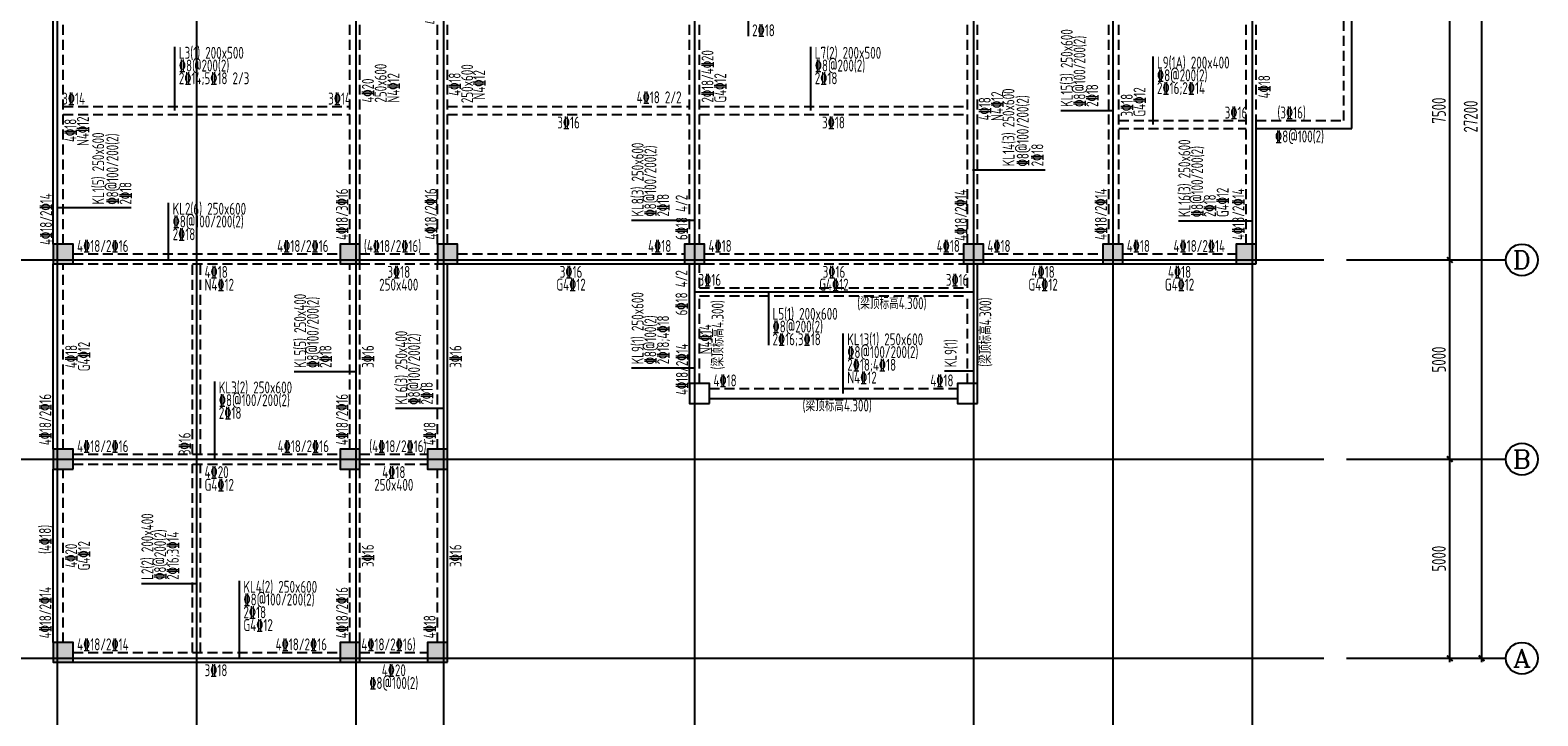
# Model space of a CAD drawing. Extents: x -302077 to 107904, y -9283 to 295706.
# Tile 153 of 256: x -44635 to -6787, y 72988 to 90201. Entities that reach past the tile are written whole.
import ezdxf
from ezdxf.enums import TextEntityAlignment as Align

# ---------------------------------------------------------------- set-up
doc = ezdxf.new("R2010")
doc.units = 0
doc.header["$LTSCALE"] = 500
doc.header["$MEASUREMENT"] = 0
doc.linetypes.add('DASHED', pattern=[0.75, 0.5, -0.25])
doc.layers.get('0').update_dxf_attribs({"linetype": 'CONTINUOUS'})
doc.layers.get('Defpoints').update_dxf_attribs({"linetype": 'CONTINUOUS'})
for name, color, linetype in [('A-CL-JB-X', 3, 'CONTINUOUS'), ('A-CL-JB-Y', 3, 'CONTINUOUS'), ('A-CL-YWB-X', 7, 'CONTINUOUS'), ('A-CL-YWB-Y', 7, 'CONTINUOUS'), ('A-KL-JB-X', 6, 'CONTINUOUS'), ('A-KL-JB-Y', 6, 'CONTINUOUS'), ('A-KL-YWB-X', 7, 'CONTINUOUS'), ('A-KL-YWB-Y', 7, 'CONTINUOUS'), ('AXIS', 3, 'CONTINUOUS'), ('AXIS_TEXT', 7, 'CONTINUOUS'), ('BEAM_CONT', 4, 'CONTINUOUS'), ('BEAM_DASH', 4, 'DASHED'), ('CL-x-bhcc', 3, 'CONTINUOUS'), ('CL-y-bhcc', 3, 'CONTINUOUS'), ('COLU', 7, 'CONTINUOUS'), ('KL-x-bhcc', 6, 'CONTINUOUS'), ('KL-y-bhcc', 6, 'CONTINUOUS'), ('PUB_DIM', 3, 'CONTINUOUS')]:
    doc.layers.add(name, color=color, linetype=linetype)
doc.layers.add('COLU_HATCH', color=251, linetype='CONTINUOUS', lineweight=0)
doc.styles.add('_TCH_AXIS', font='COMPLEX', dxfattribs={"bigfont": 'GBCBIG'})
doc.styles.add('COMPLEX', font='COMPLEX')
doc.styles.add('TSSD', font='Tssdeng.shx', dxfattribs={"width": 0.65, "height": 350, "bigfont": 'Tssdchn.shx'})
doc.styles.add('TSSD_Dimension', font='tssdeng.shx', dxfattribs={"width": 0.7, "bigfont": 'hztxt.shx'})
doc.dimstyles.new('TSSD_100_100', dxfattribs={"dimtxt": 350, "dimasz": 100, "dimexe": 100, "dimexo": 250, "dimgap": 100, "dimtad": 1, "dimdec": 0, "dimzin": 0, "dimdsep": 46, "dimtxsty": 'TSSD_Dimension', "dimblk": 'ARCHTICK', "dimblk1": 'ARCHTICK', "dimblk2": 'ARCHTICK', "dimcen": 0, "dimdle": 100, "dimclrt": 7, "dimadec": 0, "dimazin": 0, "dimtfac": 1, "dimtdec": 0, "dimtix": 1, "dimtmove": 2, "dimatfit": 3, "dimfxl": 1, "dimtolj": 1, "dimtzin": 0, "dimarcsym": 0})

# ---------------------------------------------------------------- blocks, each defined once
blk = doc.blocks.new('_ArchTick')
at = {"color": 0, "linetype": 'ByBlock', "const_width": 0.5}
blk.add_lwpolyline([(-0.71, -0.71), (0.71, 0.71)], dxfattribs=at)
blk = doc.blocks.new('*D760')
at = {"layer": 'AXIS', "color": 0, "lineweight": -2}
for p, q in [((-9825, 93673), (-9825, 98873)), ((-12075, 98773), (-9725, 98773)), ((-12075, 93773), (-9725, 93773))]:
    blk.add_line(p, q, dxfattribs=at)
at = {"layer": 'Defpoints', "color": 0}
for p in [(-12325, 98773), (-9825, 98773), (-12325, 93773)]:
    blk.add_point(p, dxfattribs=at)
at = {"layer": 'AXIS', "color": 0, "lineweight": -2, "xscale": 100, "yscale": 100, "zscale": 100}
for p, rotation in [((-9825, 98773), 90), ((-9825, 93773), 270)]:
    blk.add_blockref('_ArchTick', p, dxfattribs=dict(at, rotation=rotation))
at = {"layer": 'AXIS', "color": 7, "insert": (-10100, 96273), "char_height": 350, "attachment_point": 5, "rotation": 90, "style": 'TSSD_Dimension'}
blk.add_mtext('\\A1;5000', dxfattribs=at)
blk = doc.blocks.new('*D761')
at = {"layer": 'AXIS', "color": 0, "lineweight": -2}
for p, q in [((-12075, 103773), (-9725, 103773)), ((-9825, 98673), (-9825, 103873)), ((-12075, 98773), (-9725, 98773))]:
    blk.add_line(p, q, dxfattribs=at)
at = {"layer": 'Defpoints', "color": 0}
for p in [(-12325, 103773), (-9825, 103773), (-12325, 98773)]:
    blk.add_point(p, dxfattribs=at)
at = {"layer": 'AXIS', "color": 0, "lineweight": -2, "xscale": 100, "yscale": 100, "zscale": 100}
for p, rotation in [((-9825, 103773), 90), ((-9825, 98773), 270)]:
    blk.add_blockref('_ArchTick', p, dxfattribs=dict(at, rotation=rotation))
at = {"layer": 'AXIS', "color": 7, "insert": (-10100, 101273), "char_height": 350, "attachment_point": 5, "rotation": 90, "style": 'TSSD_Dimension'}
blk.add_mtext('\\A1;5000', dxfattribs=at)
blk = doc.blocks.new('*D762')
at = {"layer": 'AXIS', "color": 0, "lineweight": -2}
for p, q in [((-9825, 103673), (-9825, 111373)), ((-12075, 111273), (-9725, 111273)), ((-12075, 103773), (-9725, 103773))]:
    blk.add_line(p, q, dxfattribs=at)
at = {"layer": 'Defpoints', "color": 0}
for p in [(-12325, 111273), (-9825, 111273), (-12325, 103773)]:
    blk.add_point(p, dxfattribs=at)
at = {"layer": 'AXIS', "color": 0, "lineweight": -2, "xscale": 100, "yscale": 100, "zscale": 100}
for p, rotation in [((-9825, 111273), 90), ((-9825, 103773), 270)]:
    blk.add_blockref('_ArchTick', p, dxfattribs=dict(at, rotation=rotation))
at = {"layer": 'AXIS', "color": 7, "insert": (-10100, 107523), "char_height": 350, "attachment_point": 5, "rotation": 90, "style": 'TSSD_Dimension'}
blk.add_mtext('\\A1;7500', dxfattribs=at)
blk = doc.blocks.new('*D765')
at = {"layer": 'AXIS', "color": 0, "lineweight": -2}
for p, q in [((-12075, 120973), (-8925, 120973)), ((-9025, 93673), (-9025, 121073)), ((-12075, 93773), (-8925, 93773))]:
    blk.add_line(p, q, dxfattribs=at)
at = {"layer": 'Defpoints', "color": 0}
for p in [(-12325, 120973), (-9025, 120973), (-12325, 93773)]:
    blk.add_point(p, dxfattribs=at)
at = {"layer": 'AXIS', "color": 0, "lineweight": -2, "xscale": 100, "yscale": 100, "zscale": 100}
for p, rotation in [((-9025, 120973), 90), ((-9025, 93773), 270)]:
    blk.add_blockref('_ArchTick', p, dxfattribs=dict(at, rotation=rotation))
at = {"layer": 'AXIS', "color": 7, "insert": (-9300, 107373), "char_height": 350, "attachment_point": 5, "rotation": 90, "style": 'TSSD_Dimension'}
blk.add_mtext('\\A1;27200', dxfattribs=at)
blk = doc.blocks.new('_AXISO')
blk.add_circle((0, 0), 0.5)
at = {"layer": 'AXIS_TEXT', "style": 'COMPLEX', "width": 1.041667}
blk.add_attdef('A', text='', height=0.56, dxfattribs=at).set_placement((-0.25, -0.28), (0.25, -0.28), align=Align.FIT)
blk = doc.blocks.new('MB2')
at = {"layer": 'COLU_HATCH'}
for points in [[(48081, 39835), (48081, 40335), (47581, 40335), (47581, 39835)], [(55281, 39835), (55281, 40335), (54781, 40335), (54781, 39835)], [(58931, 39835), (58931, 40335), (58431, 40335), (58431, 39835)], [(63931, 39835), (63931, 40335), (63431, 40335), (63431, 39835)], [(70781, 39835), (70781, 40335), (70281, 40335), (70281, 39835)], [(74431, 39835), (74431, 40335), (73931, 40335), (73931, 39835)], [(77781, 39835), (77781, 40335), (77281, 40335), (77281, 39835)], [(48081, 32635), (48081, 33135), (47581, 33135), (47581, 32635)], [(55281, 32635), (55281, 33135), (54781, 33135), (54781, 32635)], [(58931, 32635), (58931, 33135), (58431, 33135), (58431, 32635)], [(63931, 32635), (63931, 33135), (63431, 33135), (63431, 32635)], [(70781, 32635), (70781, 33135), (70281, 33135), (70281, 32635)], [(74431, 32635), (74431, 33135), (73931, 33135), (73931, 32635)], [(77781, 32635), (77781, 33135), (77281, 33135), (77281, 32635)], [(48081, 30135), (48081, 30635), (47581, 30635), (47581, 30135)], [(55281, 30135), (55281, 30635), (54781, 30635), (54781, 30135)], [(57731, 30135), (57731, 30635), (57231, 30635), (57231, 30135)], [(63931, 30135), (63931, 30635), (63431, 30635), (63431, 30135)], [(70931, 30135), (70931, 30635), (70431, 30635), (70431, 30135)], [(74431, 30135), (74431, 30635), (73931, 30635), (73931, 30135)], [(77781, 30135), (77781, 30635), (77281, 30635), (77281, 30135)], [(48081, 22935), (48081, 23435), (47581, 23435), (47581, 22935)], [(55281, 22935), (55281, 23435), (54781, 23435), (54781, 22935)], [(57731, 22935), (57731, 23435), (57231, 23435), (57231, 22935)], [(63931, 22935), (63931, 23435), (63431, 23435), (63431, 22935)], [(70931, 22935), (70931, 23435), (70431, 23435), (70431, 22935)], [(74431, 22935), (74431, 23435), (73931, 23435), (73931, 22935)], [(77781, 22935), (77781, 23435), (77281, 23435), (77281, 22935)], [(48081, 17785), (48081, 18285), (47581, 18285), (47581, 17785)], [(55281, 17785), (55281, 18285), (54781, 18285), (54781, 17785)], [(57481, 17785), (57481, 18285), (56981, 18285), (56981, 17785)], [(48081, 12935), (48081, 13435), (47581, 13435), (47581, 12935)], [(55281, 12935), (55281, 13435), (54781, 13435), (54781, 12935)], [(57481, 12935), (57481, 13435), (56981, 13435), (56981, 12935)]]:
    blk.add_hatch(color=256, dxfattribs=at).paths.add_polyline_path(points)
at = {"layer": 'BEAM_CONT'}
for p, q in [((48081, 40335), (54781, 40335)), ((55281, 40335), (58431, 40335)), ((58931, 40335), (63431, 40335)), ((63931, 40335), (70281, 40335)), ((70781, 40335), (73931, 40335)), ((74431, 40335), (77281, 40335)), ((47581, 33135), (47581, 39835)), ((55281, 40085), (58431, 40085)), ((55281, 34875), (55281, 39835)), ((58581, 34875), (58581, 39835)), ((70781, 40085), (73931, 40085)), ((70781, 34875), (70781, 39835)), ((74081, 34875), (74081, 39835)), ((77781, 33135), (77781, 39835)), ((55281, 34975), (58581, 34975)), ((70781, 34975), (74081, 34975)), ((47581, 30635), (47581, 32635)), ((77781, 32885), (80181, 32885)), ((80181, 26335), (80181, 32885)), ((47581, 23435), (47581, 30135)), ((77781, 23435), (77781, 26435)), ((77781, 26335), (80181, 26335)), ((47581, 18285), (47581, 22935)), ((57481, 18285), (57481, 22935)), ((57731, 22935), (63431, 22935)), ((63556, 19935), (63556, 22935)), ((70781, 19935), (70781, 22935)), ((70931, 22935), (73931, 22935)), ((74431, 22935), (77281, 22935)), ((64056, 19560), (70281, 19560)), ((47581, 13435), (47581, 17785)), ((57481, 13435), (57481, 17785)), ((48081, 12935), (54781, 12935)), ((55281, 12935), (56981, 12935))]:
    blk.add_line(p, q, dxfattribs=at)
at = {"layer": 'BEAM_DASH'}
for p, q in [((47831, 33135), (47831, 39835)), ((48081, 40085), (51056, 40085)), ((51056, 32885), (51056, 40085)), ((51306, 32885), (51306, 40085)), ((51306, 40085), (54781, 40085)), ((55031, 33135), (55031, 39835)), ((58831, 33135), (58831, 39835)), ((58931, 40085), (63431, 40085)), ((63556, 33135), (63556, 39835)), ((63806, 33135), (63806, 39835)), ((63931, 40085), (70281, 40085)), ((70531, 33135), (70531, 39835)), ((74331, 33135), (74331, 39835)), ((74431, 40085), (77281, 40085)), ((77531, 33135), (77531, 39835)), ((63806, 36585), (70531, 36585)), ((63806, 36385), (70531, 36385)), ((74331, 35335), (77531, 35335)), ((55281, 33135), (55281, 34875)), ((58581, 33135), (58581, 34875)), ((70781, 33135), (70781, 34875)), ((74081, 33135), (74081, 34875)), ((74331, 35135), (77531, 35135)), ((55281, 34775), (58581, 34775)), ((70781, 34775), (74081, 34775)), ((47831, 30635), (47831, 32635)), ((48081, 32885), (51056, 32885)), ((48081, 32635), (54781, 32635)), ((51056, 30635), (51056, 32635)), ((51306, 32885), (54781, 32885)), ((51306, 30635), (51306, 32635)), ((55031, 30635), (55031, 32635)), ((55281, 32885), (58431, 32885)), ((55281, 30635), (55281, 32635)), ((55281, 32635), (58431, 32635)), ((58581, 30635), (58581, 32635)), ((58831, 30635), (58831, 32635)), ((58931, 32885), (63431, 32885)), ((58931, 32635), (63431, 32635)), ((63556, 30635), (63556, 32635)), ((63806, 30635), (63806, 32635)), ((63931, 32885), (70281, 32885)), ((63931, 32635), (70281, 32635)), ((70531, 30635), (70531, 32635)), ((70781, 32885), (73931, 32885)), ((70781, 30635), (70781, 32635)), ((70781, 32635), (73931, 32635)), ((74081, 30635), (74081, 32635)), ((74331, 30635), (74331, 32635)), ((74431, 32885), (77281, 32885)), ((74431, 32635), (77281, 32635)), ((77531, 30635), (77531, 32635)), ((77781, 30635), (77781, 32635)), ((77781, 32635), (79981, 32635)), ((79981, 30635), (79981, 32635)), ((48081, 30635), (54781, 30635)), ((48081, 30385), (54781, 30385)), ((55281, 30635), (57231, 30635)), ((55281, 30385), (57231, 30385)), ((57731, 30635), (63431, 30635)), ((57731, 30385), (63431, 30385)), ((63931, 30635), (70431, 30635)), ((63931, 30385), (70431, 30385)), ((70931, 30635), (73931, 30635)), ((70931, 30385), (73931, 30385)), ((74431, 30635), (77281, 30635)), ((74431, 30385), (77281, 30385)), ((77781, 30635), (79981, 30635)), ((77781, 30385), (79981, 30385)), ((79981, 26535), (79981, 30385)), ((47831, 23435), (47831, 30135)), ((55031, 23435), (55031, 30135)), ((55281, 23435), (55281, 30135)), ((57231, 23435), (57231, 30135)), ((57481, 23435), (57481, 30135)), ((63556, 23435), (63556, 30135)), ((63806, 23435), (63806, 30135)), ((70531, 23435), (70531, 30135)), ((70781, 23435), (70781, 30135)), ((74081, 23435), (74081, 30135)), ((74331, 23435), (74331, 30135)), ((77531, 23435), (77531, 30135)), ((77781, 26435), (77781, 30135)), ((47831, 26885), (55031, 26885)), ((57481, 26885), (63556, 26885)), ((63806, 26885), (70531, 26885)), ((47831, 26685), (55031, 26685)), ((57481, 26685), (63556, 26685)), ((63806, 26685), (70531, 26685)), ((74331, 26533), (77531, 26533)), ((77781, 26535), (79981, 26535)), ((74331, 26333), (77531, 26333)), ((48081, 23185), (54781, 23185)), ((55281, 23185), (57231, 23185)), ((57731, 23185), (63431, 23185)), ((63931, 23185), (70431, 23185)), ((70931, 23185), (73931, 23185)), ((74431, 23185), (77281, 23185)), ((47831, 18285), (47831, 22935)), ((48081, 22935), (54781, 22935)), ((51081, 18160), (51081, 22935)), ((51281, 18160), (51281, 22935)), ((55031, 18285), (55031, 22935)), ((55281, 18285), (55281, 22935)), ((55281, 22935), (57231, 22935)), ((57231, 18285), (57231, 22935)), ((63806, 22335), (63806, 22935)), ((63931, 22935), (70431, 22935)), ((70531, 22335), (70531, 22935)), ((63806, 22335), (70531, 22335)), ((63806, 19935), (63806, 22135)), ((63806, 22135), (70531, 22135)), ((70531, 19935), (70531, 22135)), ((64056, 19810), (70281, 19810)), ((48081, 18160), (54781, 18160)), ((48081, 17910), (54781, 17910)), ((51081, 13185), (51081, 17910)), ((51281, 13185), (51281, 17910)), ((55281, 18160), (56981, 18160)), ((55281, 17910), (56981, 17910)), ((47831, 13435), (47831, 17785)), ((55031, 13435), (55031, 17785)), ((55281, 13435), (55281, 17785)), ((57231, 13435), (57231, 17785)), ((48081, 13185), (54781, 13185)), ((55281, 13185), (56981, 13185))]:
    blk.add_line(p, q, dxfattribs=at)
at = {"layer": 'COLU'}
for points in [[(48081, 39835), (48081, 40335), (47581, 40335), (47581, 39835)], [(55281, 39835), (55281, 40335), (54781, 40335), (54781, 39835)], [(58931, 39835), (58931, 40335), (58431, 40335), (58431, 39835)], [(63931, 39835), (63931, 40335), (63431, 40335), (63431, 39835)], [(70781, 39835), (70781, 40335), (70281, 40335), (70281, 39835)], [(74431, 39835), (74431, 40335), (73931, 40335), (73931, 39835)], [(77781, 39835), (77781, 40335), (77281, 40335), (77281, 39835)], [(48081, 32635), (48081, 33135), (47581, 33135), (47581, 32635)], [(55281, 32635), (55281, 33135), (54781, 33135), (54781, 32635)], [(58931, 32635), (58931, 33135), (58431, 33135), (58431, 32635)], [(63931, 32635), (63931, 33135), (63431, 33135), (63431, 32635)], [(70781, 32635), (70781, 33135), (70281, 33135), (70281, 32635)], [(74431, 32635), (74431, 33135), (73931, 33135), (73931, 32635)], [(77781, 32635), (77781, 33135), (77281, 33135), (77281, 32635)], [(48081, 30135), (48081, 30635), (47581, 30635), (47581, 30135)], [(55281, 30135), (55281, 30635), (54781, 30635), (54781, 30135)], [(57731, 30135), (57731, 30635), (57231, 30635), (57231, 30135)], [(63931, 30135), (63931, 30635), (63431, 30635), (63431, 30135)], [(70931, 30135), (70931, 30635), (70431, 30635), (70431, 30135)], [(74431, 30135), (74431, 30635), (73931, 30635), (73931, 30135)], [(77781, 30135), (77781, 30635), (77281, 30635), (77281, 30135)], [(48081, 22935), (48081, 23435), (47581, 23435), (47581, 22935)], [(55281, 22935), (55281, 23435), (54781, 23435), (54781, 22935)], [(57731, 22935), (57731, 23435), (57231, 23435), (57231, 22935)], [(63931, 22935), (63931, 23435), (63431, 23435), (63431, 22935)], [(70931, 22935), (70931, 23435), (70431, 23435), (70431, 22935)], [(74431, 22935), (74431, 23435), (73931, 23435), (73931, 22935)], [(77781, 22935), (77781, 23435), (77281, 23435), (77281, 22935)], [(64056, 19435), (64056, 19935), (63556, 19935), (63556, 19435)], [(70781, 19435), (70781, 19935), (70281, 19935), (70281, 19435)], [(48081, 17785), (48081, 18285), (47581, 18285), (47581, 17785)], [(55281, 17785), (55281, 18285), (54781, 18285), (54781, 17785)], [(57481, 17785), (57481, 18285), (56981, 18285), (56981, 17785)], [(48081, 12935), (48081, 13435), (47581, 13435), (47581, 12935)], [(55281, 12935), (55281, 13435), (54781, 13435), (54781, 12935)], [(57481, 12935), (57481, 13435), (56981, 13435), (56981, 12935)]]:
    blk.add_lwpolyline(points, close=True, dxfattribs=at)
blk = doc.blocks.new('zw')
at = {"layer": 'AXIS', "color": 250}
for p, q in [((-44784.9, 122803), (-44784.9, 91603)), ((-41284.9, 122803), (-41284.9, 91603)), ((-37284.9, 122803), (-37284.9, 91603)), ((-28784.9, 122803), (-28784.9, 91603)), ((-21784.9, 122803), (-21784.9, 91603)), ((-18284.9, 122803), (-18284.9, 91603)), ((-14784.9, 122803), (-14784.9, 91603)), ((-35084.9, 112394.7), (-35084.9, 91603)), ((-46817.4, 103772.6), (-12983.9, 103772.6)), ((-28784.9, 102972.6), (-21784.9, 102972.6)), ((-46817.4, 98772.6), (-12983.9, 98772.6)), ((-46817.4, 93772.6), (-12983.9, 93772.6))]:
    blk.add_line(p, q, dxfattribs=at)
at = {"layer": 'AXIS'}
for p, q in [((-12415.2, 103772.6), (-8415.2, 103772.6)), ((-12415.2, 98772.6), (-8415.2, 98772.6)), ((-12415.2, 93772.6), (-8415.2, 93772.6))]:
    blk.add_line(p, q, dxfattribs=at)
ref = blk.add_blockref('_AXISO', (-8015.2, 103772.6), dxfattribs=dict(at, xscale=800, yscale=800, zscale=800))
ref.add_attrib('A', 'D', dxfattribs={"layer": 'AXIS_TEXT', "height": 452.5, "style": '_TCH_AXIS', "width": 1.235294}).set_placement((-8241.5, 103546.3), (-7789, 103546.3), align=Align.FIT)
ref = blk.add_blockref('_AXISO', (-8015.2, 98772.6), dxfattribs=dict(at, xscale=800, yscale=800, zscale=800))
ref.add_attrib('A', 'B', dxfattribs={"layer": 'AXIS_TEXT', "height": 452.5, "style": '_TCH_AXIS', "width": 1.235294}).set_placement((-8241.5, 98546.3), (-7789, 98546.3), align=Align.FIT)
ref = blk.add_blockref('_AXISO', (-8015.2, 93772.6), dxfattribs=dict(at, xscale=800, yscale=800, zscale=800))
ref.add_attrib('A', 'A', dxfattribs={"layer": 'AXIS_TEXT', "height": 452.5, "style": '_TCH_AXIS', "width": 1.166667}).set_placement((-8241.5, 93546.3), (-7789, 93546.3), align=Align.FIT)
for p1, p2, distance, picture, middle in [((-12324.8, 93772.6), (-12324.8, 120972.6), -3300, '*D765', (-9299.8, 107372.6)), ((-12324.8, 103772.6), (-12324.8, 111272.6), -2500, '*D762', (-10099.8, 107522.6)), ((-12324.8, 98772.6), (-12324.8, 103772.6), -2500, '*D761', (-10099.8, 101272.6)), ((-12324.8, 93772.6), (-12324.8, 98772.6), -2500, '*D760', (-10099.8, 96272.6))]:
    dim = blk.add_aligned_dim(p1=p1, p2=p2, distance=distance, dimstyle='TSSD_100_100', dxfattribs=at)
    dim.commit()
    dim.dimension.update_dxf_attribs({"geometry": picture, "text_midpoint": middle})

msp = doc.modelspace()

# ---------------------------------------------------------------- linework, layer by layer
at = {"layer": 'A-CL-JB-X'}
for p, q in [((-41001.839, 88182.515), (-41001.839, 89782.515)), ((-25037.84, 88182.515), (-25037.84, 89782.515)), ((-16446.924, 87830.515), (-16446.924, 89537.162)), ((-26097.842, 83632.515), (-26097.842, 82290.42))]:
    msp.add_line(p, q, dxfattribs=at)
at = {"layer": 'A-CL-JB-Y'}
msp.add_line((-40456.238, 76303.34), (-41843.327, 76303.34), dxfattribs=at)
at = {"layer": 'A-KL-JB-X'}
for p, q in [((-26610.049, 91907.515), (-26610.049, 90047.571)), ((-41157.89, 84458.44), (-41157.89, 85867.605)), ((-24221.961, 81082.554), (-24221.961, 82590.147)), ((-39998.681, 79432.554), (-39998.681, 81381.989)), ((-39379.937, 74457.554), (-39379.937, 76377.554))]:
    msp.add_line(p, q, dxfattribs=at)
at = {"layer": 'A-KL-JB-Y'}
for p, q in [((-17431.259, 88175.59), (-18762.761, 88175.59)), ((-19155.942, 86684.747), (-20980.842, 86684.747)), ((-42097.404, 85738.115), (-43930.56, 85738.115)), ((-27956.258, 85422.435), (-29535.559, 85422.435)), ((-13981.256, 85408.875), (-15809.53, 85408.875)), ((-36481.259, 81623.331), (-38008.457, 81623.331)), ((-27956.258, 81713.488), (-29535.559, 81713.488)), ((-20981.258, 81638.308), (-21678.027, 81638.308)), ((-34281.209, 80701.029), (-35467.241, 80701.029))]:
    msp.add_line(p, q, dxfattribs=at)

# ---------------------------------------------------------------- block references
at = {"layer": 'BEAM_CONT'}
msp.add_blockref('MB2', (-91637.422, 61397.207), dxfattribs=at)
at = {"layer": 'PUB_DIM'}
msp.add_blockref('zw', (828.635, -19340.078), dxfattribs=at)

# ---------------------------------------------------------------- texts
at = {"layer": 'A-CL-JB-X', "style": 'TSSD', "width": 0.7}
for s, p in [('%%1328@200(2)', (-40901.839, 89162.515)), ('%%1328@200(2)', (-24937.84, 89162.515)), ('2%%13214;5%%13218 2/3', (-40901.839, 88842.515)), ('2%%13218', (-24937.84, 88842.515))]:
    msp.add_text(s, height=300, dxfattribs=at).set_placement(p)
for s, p in [('%%1328@200(2)', (-16346.924, 88917.162)), ('2%%13216;2%%13214', (-16346.924, 88597.162)), ('%%1328@200(2)', (-25997.842, 82610.42)), ('2%%13216;3%%13218', (-25997.842, 82290.42))]:
    msp.add_text(s, height=300, rotation=360, dxfattribs=at).set_placement(p)
at = {"layer": 'A-CL-JB-Y', "style": 'TSSD', "width": 0.7}
for s, p in [('2%%13216;3%%13214', (-40903.327, 76403.34)), ('%%1328@200(2)', (-41223.327, 76403.34))]:
    msp.add_text(s, height=300, rotation=90, dxfattribs=at).set_placement(p)
at = {"layer": 'A-CL-YWB-X', "style": 'TSSD', "width": 0.7}
for s, p in [('3%%13214', (-43831.239, 88332.515)), ('4%%13218 2/2', (-29410.473, 88364.405)), ('(3%%13216)', (-13325.318, 87982.514)), ('3%%13216', (-27856.258, 83782.515))]:
    msp.add_text(s, height=300, dxfattribs=at).set_placement(p)
for s, p in [('3%%13214', (-36581.259, 88332.515)), ('3%%13216', (-14081.256, 87980.515)), ('3%%13216', (-21081.258, 83782.515))]:
    msp.add_text(s, height=300, dxfattribs=at).set_placement(p, align=Align.RIGHT)
for s, p in [('3%%13216', (-31118.758, 87732.515)), ('3%%13218', (-24468.758, 87732.515)), ('%%1328@100(2)', (-12768.756, 87382.514))]:
    msp.add_text(s, height=300, dxfattribs=at).set_placement(p, align=Align.CENTER)
at = {"layer": 'A-CL-YWB-Y', "style": 'TSSD', "width": 0.7}
msp.add_text('3%%13216', height=300, rotation=89.9997225, dxfattribs=at).set_placement((-40606.238, 79532.554))
at = {"layer": 'A-KL-JB-X', "style": 'TSSD', "width": 0.7}
for s, p in [('2%%13218', (-26510.049, 90047.571)), ('%%1328@100/200(2)', (-41057.89, 85247.605)), ('2%%13218', (-41057.89, 84927.605)), ('%%1328@100/200(2)', (-24121.961, 81970.147)), ('2%%13218;4%%13218', (-24121.961, 81650.147)), ('N4%%13212', (-24121.961, 81330.147))]:
    msp.add_text(s, height=300, rotation=360, dxfattribs=at).set_placement(p)
for s, p in [('%%1328@100/200(2)', (-39898.681, 80761.989)), ('2%%13218', (-39898.681, 80441.989)), ('%%1328@100/200(2)', (-39279.937, 75757.554)), ('2%%13218', (-39279.937, 75437.554)), ('G4%%13212', (-39279.937, 75117.554))]:
    msp.add_text(s, height=300, dxfattribs=at).set_placement(p)
at = {"layer": 'A-KL-JB-Y', "style": 'TSSD', "width": 0.7}
for s, rotation, p in [('%%1328@100/200(2)', 90, (-18142.761, 88275.59)), ('2%%13218', 90, (-17822.761, 88275.59)), ('%%1328@100/200(2)', 90.1107895, (-19566.798, 86783.434)), ('%%1328@100/200(2)', 90, (-42419.727, 85822.917)), ('%%1328@100/200(2)', 90, (-28915.559, 85522.435)), ('2%%13218', 90.1107895, (-19201.46, 86782.051)), ('%%1328@100/200(2)', 90, (-15189.53, 85508.875)), ('2%%13218', 90, (-42090.599, 85821.534)), ('G4%%13212', 90, (-14549.53, 85508.875)), ('2%%13218', 90, (-28595.559, 85522.435)), ('2%%13218', 90, (-14869.53, 85508.875)), ('2%%13218;4%%13218', 90, (-28595.559, 81813.488)), ('%%1328@100/200(2)', 90, (-37388.457, 81723.331)), ('%%1328@100(2)', 90, (-28915.559, 81813.488)), ('%%1328@100/200(2)', 90, (-34847.241, 80801.029)), ('2%%13218', 90, (-37068.457, 81723.331)), ('2%%13218', 90, (-34527.241, 80801.029))]:
    msp.add_text(s, height=300, rotation=rotation, dxfattribs=at).set_placement(p)
at = {"layer": 'A-KL-YWB-X', "style": 'TSSD', "width": 0.7}
for s, p in [('4%%13218/2%%13216', (-43456.239, 84633.44)), ('4%%13218', (-40256.238, 83982.514)), ('N4%%13212', (-40256.238, 83662.514))]:
    msp.add_text(s, height=300, rotation=359.9825858, dxfattribs=at).set_placement(p)
for s, p in [('4%%13218/2%%13216', (-38433.937, 84632.514)), ('(4%%13218/2%%13216)', (-36256.238, 84632.514)), ('4%%13218', (-29122.446, 84633.515)), ('4%%13218', (-27606.239, 84633.515)), ('4%%13218', (-21877.528, 84633.515)), ('4%%13218', (-20606.239, 84633.515)), ('4%%13218', (-17106.239, 84633.515)), ('4%%13218/2%%13214', (-15932.128, 84633.515)), ('4%%13218', (-27481.239, 81257.554)), ('4%%13218/2%%13216', (-43456.239, 79607.554)), ('4%%13218/2%%13216', (-38421.509, 79607.554)), ('4%%13220', (-40256.238, 78957.554)), ('G4%%13212', (-40256.238, 78637.554)), ('4%%13218/2%%13214', (-43456.239, 74632.554)), ('4%%13218/2%%13216', (-38472.417, 74632.554)), ('(4%%13218/2%%13216)', (-36396.114, 74632.554)), ('3%%13218', (-40256.238, 73982.554))]:
    msp.add_text(s, height=300, dxfattribs=at).set_placement(p)
for s, p in [('3%%13218', (-35381.237, 83982.514)), ('3%%13216', (-31056.238, 83983.515)), ('3%%13216', (-24456.239, 83983.515)), ('4%%13218', (-19206.239, 83983.515)), ('4%%13218', (-15781.238, 83983.515)), ('250x400', (-35381.237, 83662.514)), ('G4%%13212', (-31056.238, 83663.515)), ('G4%%13212', (-24456.239, 83663.515)), ('G4%%13212', (-19206.239, 83663.515)), ('G4%%13212', (-15781.238, 83663.515)), ('(梁顶标高4.300)', (-23001.812, 83196.146)), ('(梁顶标高4.300)', (-24374.985, 80629.208)), ('4%%13218', (-35506.237, 78957.554)), ('250x400', (-35506.237, 78637.554)), ('4%%13220', (-35506.237, 73982.554)), ('%%1328@100(2)', (-35506.237, 73662.554))]:
    msp.add_text(s, height=300, dxfattribs=at).set_placement(p, align=Align.CENTER)
for p in [(-27227.032, 82553.887), (-20507.282, 82621.417)]:
    msp.add_text('(梁顶标高4.300)', height=300, rotation=90, dxfattribs=at).set_placement(p, align=Align.CENTER)
for s, p in [('4%%13218', (-21456.239, 81257.554)), ('(4%%13218/2%%13216)', (-34686.012, 79607.554))]:
    msp.add_text(s, height=300, dxfattribs=at).set_placement(p, align=Align.RIGHT)
at = {"layer": 'A-KL-YWB-Y', "style": 'TSSD', "width": 0.7}
msp.add_text('4%%13218/2%%13216', height=300, rotation=90.1107895, dxfattribs=at).set_placement((-34427.171, 91633.31), align=Align.RIGHT)
for s, rotation, p in [('2%%13218/4%%13220', 89.9997225, (-27481.258, 88382.515)), ('N4%%13212', 90, (-33215.793, 88458.491)), ('4%%13220', 89.9997225, (-36006.259, 88382.515)), ('N4%%13212', 89.9997225, (-35366.259, 88382.515)), ('4%%13218', 90, (-33828.018, 88551.689)), ('G4%%13212', 89.9997225, (-27161.258, 88382.515)), ('4%%13218', 89.9997225, (-13506.254, 88489.379)), ('250x600', 89.9997225, (-35686.259, 88382.515)), ('250x600', 90, (-33514.361, 88369.442)), ('4%%13218', 90, (-20522.545, 87936.585)), ('N4%%13212', 90, (-20211.178, 87924.232)), ('3%%13218', 89.9997225, (-16956.257, 88030.515)), ('G4%%13212', 89.9997225, (-16636.257, 88030.515)), ('N4%%13212', 90, (-43161.294, 87293.755)), ('4%%13218', 90, (-43475.209, 87394.299)), ('4%%13218/2%%13214', 90.1107895, (-44086.082, 84809.612)), ('4%%13218/3%%13216', 89.9997225, (-36656.259, 84932.554)), ('4%%13218/2%%13216', 90.1107895, (-34426.785, 84942.191)), ('4%%13218/2%%13214', 90.1107895, (-21122.236, 84911.503)), ('4%%13218/2%%13214', 89.9997225, (-17606.259, 84932.554)), ('4%%13218/2%%13214', 89.9997225, (-14156.256, 84932.554)), ('6%%13218 4/2', 89.9997225, (-28131.258, 84932.554)), ('6%%13218 4/2', 89.9997225, (-28135.222, 83040.658)), ('4%%13218/2%%13214', 89.9997225, (-28122.151, 81041.357)), ('4%%13218/2%%13216', 89.9997225, (-44105.239, 79782.554)), ('4%%13218/2%%13216', 89.9997225, (-36656.259, 79782.554)), ('4%%13218', 89.9997225, (-34456.209, 79782.554)), ('4%%13218/2%%13214', 89.9997225, (-44105.239, 74932.554)), ('4%%13218/2%%13216', 89.9997225, (-36656.259, 74932.554)), ('4%%13218', 89.9997225, (-34456.258, 74932.554))]:
    msp.add_text(s, height=300, rotation=rotation, dxfattribs=at).set_placement(p)
for s, rotation, p in [('N4%%13214', 90, (-27534.987, 82442.52)), ('4%%13218', 89.9997225, (-43455.239, 82007.554)), ('G4%%13212', 89.9997225, (-43135.239, 82007.554)), ('3%%13216', 89.9997225, (-36006.259, 82007.554)), ('3%%13216', 89.9997225, (-33805.758, 82007.554)), ('(4%%13218)', 89.9997225, (-44109.897, 77418.253)), ('4%%13220', 89.9997225, (-43455.239, 77007.554)), ('G4%%13212', 89.9997225, (-43135.239, 77007.554)), ('3%%13216', 89.9997225, (-36006.259, 77007.554)), ('3%%13216', 89.9997225, (-33806.258, 77007.554))]:
    msp.add_text(s, height=300, rotation=rotation, dxfattribs=at).set_placement(p, align=Align.CENTER)
at = {"layer": 'CL-x-bhcc', "style": 'TSSD', "width": 0.7}
for s, p in [('L3(1) 200x500', (-40901.839, 89482.515)), ('L7(2) 200x500', (-24937.84, 89482.515))]:
    msp.add_text(s, height=300, dxfattribs=at).set_placement(p)
for s, p in [('L9(1A) 200x400', (-16346.924, 89237.162)), ('L5(1) 200x600', (-25997.842, 82930.42))]:
    msp.add_text(s, height=300, rotation=360, dxfattribs=at).set_placement(p)
at = {"layer": 'CL-y-bhcc', "style": 'TSSD', "width": 0.7}
msp.add_text('L2(2) 200x400', height=300, rotation=90, dxfattribs=at).set_placement((-41543.327, 76403.34))
at = {"layer": 'KL-x-bhcc', "style": 'TSSD', "width": 0.7}
for s, p in [('KL2(6) 250x600', (-41057.89, 85567.605)), ('KL13(1) 250x600', (-24121.961, 82290.147))]:
    msp.add_text(s, height=300, rotation=360, dxfattribs=at).set_placement(p)
for s, p in [('KL3(2) 250x600', (-39898.681, 81081.989)), ('KL4(2) 250x600', (-39279.937, 76077.554))]:
    msp.add_text(s, height=300, dxfattribs=at).set_placement(p)
at = {"layer": 'KL-y-bhcc', "style": 'TSSD', "width": 0.7}
for s, rotation, p in [('KL15(3) 250x600', 90, (-18462.761, 88275.59)), ('KL14(3) 250x600', 90.1107895, (-19922.749, 86784.817)), ('KL1(5) 250x600', 90, (-42777.705, 85824.3)), ('KL8(3) 250x600', 90, (-29235.559, 85522.435)), ('KL16(3) 250x600', 90, (-15509.53, 85508.875)), ('KL5(5) 250x400', 90, (-37708.457, 81723.331)), ('KL9(1) 250x600', 90, (-29235.559, 81813.488)), ('KL6(3) 250x400', 90, (-35167.241, 80801.029)), ('KL9(1)', 90, (-21378.027, 81738.308))]:
    msp.add_text(s, height=300, rotation=rotation, dxfattribs=at).set_placement(p)

doc.saveas('drawing.dxf')
